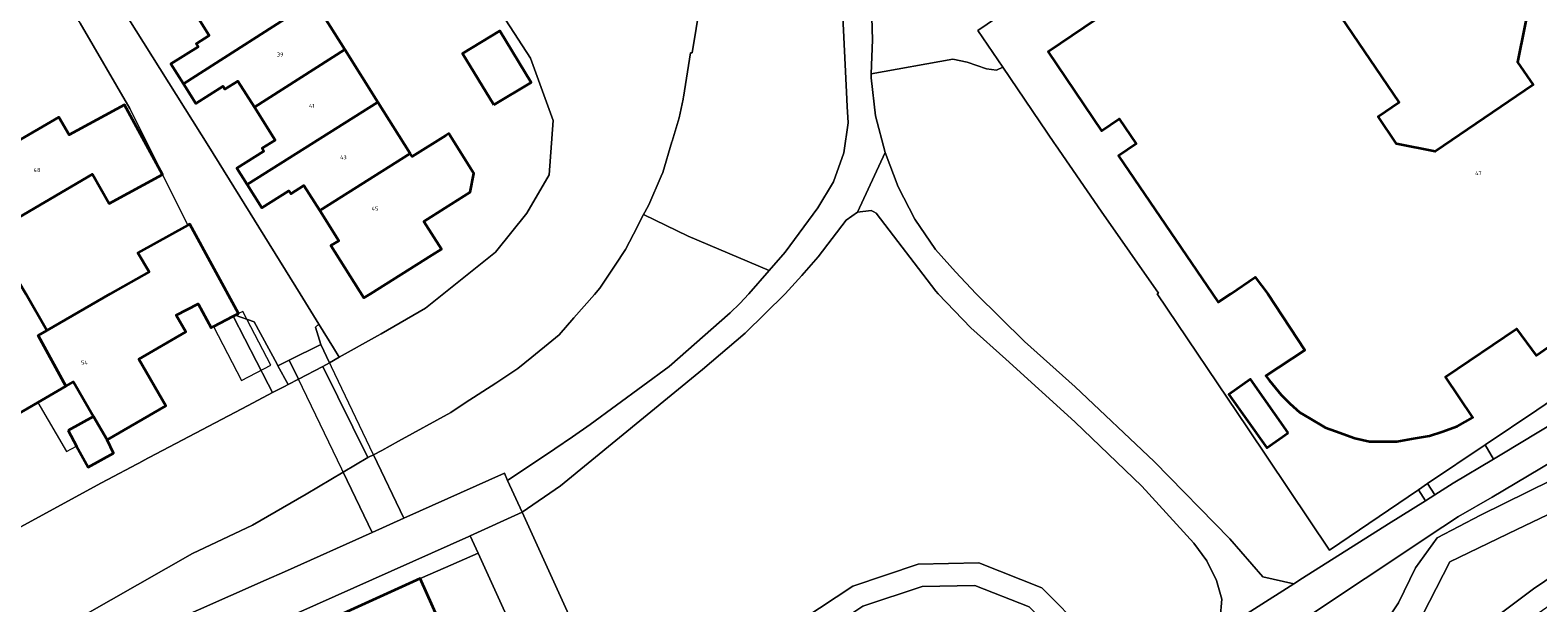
# Model space of a CAD drawing. Header units: metres. Extents: x 73718 to 76933, y 443658 to 446696.
# Tile 62 of 153: x 74674 to 74808, y 445722 to 445774. Entities that reach past the tile are written whole.
import ezdxf
from ezdxf.enums import TextEntityAlignment as Align

# ---------------------------------------------------------------- set-up
doc = ezdxf.new("R2010")
doc.units = ezdxf.units.M
for name, color, linetype, lineweight in [('B-WE-GR-BEPLANTING_CULTUUR_BODEMBEDEKKER-GV', 90, 'Continuous', 18), ('B-WE-GR-BEPLANTING_CULTUUR_HEESTERS-GV', 90, 'Continuous', 18), ('B-WE-KW-KUNSTWERK_DEK-GV', 170, 'Continuous', 18), ('B-WE-OG-BEBOUWING-GV', 7, 'Continuous', 35), ('B-WE-OG-BEBOUWING-T18', 10, 'Continuous', 18), ('B-WE-OG-BEBOUWING_LUIFEL-GV', 7, 'Continuous', 18), ('B-WE-OG-TERREIN_BEGROEID-GV', 7, 'Continuous', 18), ('B-WE-OG-TERREIN_ERF-GV', 7, 'Continuous', 18), ('B-WE-OG-WATER_SLOOT-GV', 120, 'Continuous', 18), ('B-WE-VH-GESLOTENVERHARDING_ASFALT-GV', 10, 'Continuous', 18), ('B-WE-VH-ONVERHARD-GV', 252, 'Continuous', 18), ('B-WE-VH-OPENVERHARDING-GV', 30, 'Continuous', 18), ('B-WE-VH-OPENVERHARDING_SIERBESTRATING-GV', 30, 'Continuous', 18), ('B-WE-VH-OPENVERHARDING_TEGEL-GV', 30, 'Continuous', 18)]:
    doc.layers.add(name, color=color, linetype=linetype, lineweight=lineweight)
doc.styles.add('NLCS-ISO-M200-T18', font='NLCS-ISO.ttf', dxfattribs={"height": 0.36})

msp = doc.modelspace()

# ---------------------------------------------------------------- linework, layer by layer
at = {"layer": 'B-WE-GR-BEPLANTING_CULTUUR_BODEMBEDEKKER-GV', "flags": 128}
msp.add_lwpolyline([(74688.419, 445715.636), (74692.959, 445717.627), (74697.575, 445719.652), (74699.944, 445720.724), (74708.443, 445724.569), (74710.712, 445725.564), (74713.619, 445726.839), (74712.918, 445728.38), (74712.802, 445728.328), (74688.945, 445717.663), (74688.07, 445716.38)], close=True, dxfattribs=at)
at = {"layer": 'B-WE-GR-BEPLANTING_CULTUUR_HEESTERS-GV', "flags": 128}
for points in [[(74760.429, 445770.251), (74759.862, 445769.979), (74758.987, 445770.08), (74757.258, 445770.686), (74755.978, 445770.956), (74748.695, 445769.648), (74748.683, 445769.283), (74749.064, 445765.902), (74749.932, 445762.612), (74751.092, 445759.565), (74752.595, 445756.672), (74754.421, 445753.971), (74756.218, 445751.965), (74758.061, 445750), (74762.373, 445745.728), (74766.899, 445741.683), (74773.937, 445735.042), (74780.691, 445728.114), (74783.648, 445724.742), (74786.407, 445724.119), (74787.187, 445724.612), (74794.846, 445729.455), (74798.132, 445731.525), (74797.511, 445732.511), (74789.574, 445727.114), (74782.255, 445738.048), (74774.214, 445750), (74774.314, 445750.05), (74769.211, 445757.371), (74765.144, 445763.311), (74765.06, 445763.434)], [(74696.679, 445741.902), (74695.771, 445743.582), (74695.691, 445743.729), (74693.644, 445747.512), (74691.955, 445748.079), (74691.788, 445747.992), (74694.894, 445741.942), (74695.288, 445741.174), (74696.351, 445741.73)], [(74699.59, 445745.46), (74700.361, 445743.849), (74701.244, 445744.341), (74700.723, 445745.183), (74699.418, 445747.293), (74699.111, 445747.019)], [(74804.215, 445735.243), (74805.097, 445735.771), (74811.271, 445739.494), (74817.229, 445743.103), (74817.545, 445743.291), (74816.265, 445745.174), (74808.071, 445739.608), (74803.457, 445736.51)], [(74696.679, 445741.902), (74697.591, 445742.379), (74696.78, 445744.066), (74695.771, 445743.582)]]:
    msp.add_lwpolyline(points, close=True, dxfattribs=at)
at = {"layer": 'B-WE-KW-KUNSTWERK_DEK-GV', "flags": 128}
msp.add_lwpolyline([(74696.78, 445744.066), (74704.172, 445728.69), (74707.002, 445729.96), (74704.289, 445735.636), (74699.59, 445745.46)], close=True, dxfattribs=at)
at = {"layer": 'B-WE-OG-BEBOUWING-GV', "flags": 128}
for points in [[(74783.843, 445784.745), (74764.477, 445771.592), (74769.253, 445764.561), (74770.817, 445765.622), (74772.334, 445763.389), (74770.77, 445762.327), (74779.142, 445750), (74779.655, 445749.245), (74780.766, 445750), (74782.959, 445751.49), (74784.072, 445750), (74787.388, 445744.974), (74783.912, 445742.68), (74784.185, 445742.301), (74785.281, 445740.975), (74786.039, 445740.196), (74786.933, 445739.396), (74787.787, 445738.891), (74789.187, 445738.065), (74790.103, 445737.734), (74791.852, 445737.102), (74793.157, 445736.819), (74794.147, 445736.819), (74795.602, 445736.819), (74796.906, 445737.039), (74798.497, 445737.307), (74799.602, 445737.691), (74800.992, 445738.176), (74802.37, 445738.969), (74799.923, 445742.588), (74806.279, 445746.885), (74808.02, 445744.498), (74815.938, 445750)], [(74807.664, 445777.214), (74806.366, 445770.689), (74807.743, 445768.662), (74798.998, 445762.722), (74795.573, 445763.404), (74793.919, 445765.84), (74795.81, 445767.125), (74790.13, 445775.488)]]:
    msp.add_lwpolyline(points, dxfattribs=at)
for points in [[(74687.933, 445775.776), (74689.646, 445773.057), (74688.478, 445772.321), (74688.645, 445772.055), (74686.221, 445770.528), (74687.332, 445768.764), (74698.969, 445776.189), (74696.013, 445780.88)], [(74701.73, 445771.807), (74698.969, 445776.189), (74687.332, 445768.764), (74688.443, 445767.001), (74690.867, 445768.528), (74691.034, 445768.263), (74692.203, 445768.999), (74693.668, 445766.675)], [(74715.026, 445766.864), (74718.351, 445768.881), (74715.558, 445773.485), (74712.233, 445771.468)], [(74701.73, 445771.807), (74693.668, 445766.675), (74695.521, 445763.734), (74694.352, 445762.998), (74694.519, 445762.733), (74692.095, 445761.205), (74693.012, 445759.75), (74704.68, 445767.125)], [(74665.402, 445765.103), (74670.678, 445755.686), (74679.211, 445760.669), (74680.726, 445758.075), (74685.483, 445760.65), (74682.083, 445766.878), (74677.146, 445764.206), (74676.223, 445765.787), (74672.085, 445763.372), (74669.632, 445767.573)], [(74707.572, 445762.535), (74704.68, 445767.125), (74693.012, 445759.75), (74694.318, 445757.678), (74696.742, 445759.206), (74696.909, 445758.941), (74698.077, 445759.677), (74699.495, 445757.428)], [(74710.741, 445764.13), (74707.754, 445762.247), (74707.572, 445762.535), (74699.495, 445757.428), (74701.187, 445754.743), (74700.495, 445754.307), (74703.444, 445749.627), (74704.036, 445750), (74709.506, 445753.447), (74710.355, 445753.982), (74708.794, 445756.459), (74710.66, 445757.635), (74712.93, 445759.066), (74713.258, 445760.749), (74711.018, 445764.304)], [(74676.853, 445741.74), (74677.528, 445742.131), (74679.315, 445739.048), (74680.52, 445736.968), (74685.759, 445740.004), (74683.346, 445744.167), (74687.545, 445746.601), (74686.684, 445748.086), (74688.65, 445749.103), (74689.815, 445746.967), (74690.017, 445747.072), (74691.788, 445747.992), (74691.955, 445748.079), (74692.26, 445748.238), (74687.901, 445756.221), (74687.736, 445756.129), (74683.255, 445753.647), (74684.285, 445751.956), (74680.796, 445750), (74675.163, 445746.735), (74674.375, 445746.278)], [(74676.853, 445741.74), (74674.375, 445746.278), (74675.163, 445746.735), (74673.27, 445750), (74672.72, 445750.952), (74670.921, 445750), (74663.099, 445745.86), (74665.877, 445740.988), (74670.062, 445743.413), (74672.496, 445739.215), (74674.362, 445740.297)], [(74785.903, 445737.586), (74782.541, 445742.375), (74780.615, 445741.024), (74783.977, 445736.234)], [(74677.04, 445737.791), (74677.803, 445736.411), (74678.848, 445734.52), (74681.092, 445735.761), (74680.52, 445736.968), (74679.315, 445739.048)], [(74710.726, 445719.523), (74708.443, 445724.569), (74699.944, 445720.724), (74697.575, 445719.652), (74699.855, 445714.614), (74699.858, 445714.606)]]:
    msp.add_lwpolyline(points, close=True, dxfattribs=at)
at = {"layer": 'B-WE-OG-BEBOUWING_LUIFEL-GV', "flags": 128}
for points in [[(74691.955, 445748.079), (74691.788, 445747.992), (74690.017, 445747.072), (74692.518, 445742.258), (74695.139, 445743.621), (74692.636, 445748.434), (74692.26, 445748.238)], [(74676.903, 445735.913), (74677.803, 445736.411), (74677.04, 445737.791), (74679.315, 445739.048), (74677.528, 445742.131), (74676.853, 445741.74), (74674.362, 445740.297)]]:
    msp.add_lwpolyline(points, close=True, dxfattribs=at)
at = {"layer": 'B-WE-OG-TERREIN_BEGROEID-GV', "flags": 128}
for points in [[(74740.432, 445818.409), (74732.727, 445771.529), (74732.583, 445771.521), (74731.943, 445767.56), (74731.918, 445767.433), (74731.915, 445767.418), (74731.912, 445767.402), (74731.909, 445767.392), (74731.573, 445765.71), (74730.936, 445763.645), (74730.933, 445763.633), (74730.913, 445763.57), (74730.103, 445760.83), (74729.955, 445760.491), (74728.843, 445757.95), (74728.508, 445757.304), (74728.39, 445757.077), (74732.353, 445755.133), (74739.596, 445752.088), (74741.007, 445753.715), (74743.929, 445757.669), (74745.345, 445760.004), (74746.265, 445762.574), (74746.651, 445765.277), (74746.564, 445766.728), (74746.487, 445768.003), (74745.903, 445780.288)], [(74748.46, 445784.703), (74748.796, 445772.686), (74748.796, 445772.684), (74748.695, 445769.648), (74755.978, 445770.956), (74757.258, 445770.686), (74758.987, 445770.08), (74759.862, 445769.979), (74760.429, 445770.251), (74758.207, 445773.523), (74781.578, 445789.396)], [(74779.824, 445721.005), (74779.976, 445722.739), (74779.501, 445724.414), (74778.652, 445726.167), (74777.482, 445727.722), (74772.838, 445732.821), (74766.853, 445738.574), (74760.716, 445744.162), (74757.589, 445746.972), (74754.672, 445750), (74754.448, 445750.25), (74749.152, 445757.204), (74748.927, 445757.331), (74748.691, 445757.434), (74747.479, 445757.281), (74746.476, 445756.582), (74743.956, 445753.306), (74742.513, 445751.63), (74741.017, 445750), (74737.455, 445746.49), (74733.654, 445743.242), (74720.976, 445732.86), (74717.556, 445730.494), (74723.945, 445716.42)], [(74813.855, 445737.656), (74804.1, 445731.835), (74801.101, 445730.107), (74799.703, 445729.204), (74792.767, 445724.591), (74786.809, 445720.613), (74788.144, 445718.988), (74788.076, 445718.82), (74789.131, 445717.551), (74790.581, 445718.218), (74794.233, 445720.152), (74795.737, 445722.407), (74797.24, 445725.522), (74799.174, 445728.207), (74803.04, 445730.248), (74809.377, 445733.363)]]:
    msp.add_lwpolyline(points, dxfattribs=at)
for points in [[(74704.289, 445735.636), (74707.002, 445729.96), (74715.967, 445733.995), (74716.262, 445733.345), (74720.471, 445736.15), (74722.057, 445737.229), (74723.626, 445738.344), (74730.669, 445743.521), (74736.125, 445748.292), (74736.964, 445749.137), (74737.786, 445750), (74739.596, 445752.088), (74732.353, 445755.133), (74728.39, 445757.077), (74727.484, 445755.33), (74726.773, 445753.96), (74725.853, 445752.566), (74724.483, 445750.49), (74724.006, 445749.944), (74722.172, 445747.847), (74720.863, 445746.35), (74720.193, 445745.801), (74718.419, 445744.349), (74717.163, 445743.32), (74716.718, 445743.029), (74715.198, 445742.035), (74712.485, 445740.261), (74711.183, 445739.41), (74706.528, 445736.832), (74705.043, 445736.01)], [(74789.131, 445717.551), (74790.454, 445715.933), (74796.299, 445718.728), (74796.702, 445718.977), (74800.31, 445726.078), (74806.293, 445728.951), (74811.819, 445731.62), (74819.962, 445735.612), (74824.536, 445737.9), (74827.699, 445739.514), (74828.833, 445737.77), (74829.966, 445738.672), (74829.57, 445739.807), (74827.744, 445741.633), (74825.166, 445741.311), (74822.266, 445739.377), (74815.285, 445736.155), (74809.377, 445733.363), (74803.04, 445730.248), (74799.174, 445728.207), (74797.24, 445725.522), (74795.737, 445722.407), (74794.233, 445720.152), (74790.581, 445718.218)], [(74804.214, 445720.982), (74805.277, 445719.441), (74807.898, 445721.269), (74816.099, 445726.992), (74824.3, 445732.714), (74829.019, 445736.007), (74830.271, 445737.333), (74830.389, 445737.457), (74829.966, 445738.672), (74828.833, 445737.77), (74825.107, 445735.36), (74823.325, 445734.156), (74817.752, 445730.391), (74815.04, 445728.561), (74810.727, 445725.65), (74807.78, 445723.655), (74806.707, 445722.844), (74805.646, 445722.041)], [(74804.215, 445735.243), (74803.457, 445736.51), (74798.339, 445733.072), (74798.978, 445732.058), (74800.614, 445733.088)], [(74704.172, 445728.69), (74701.581, 445734.079), (74698.274, 445732.119), (74693.489, 445729.353), (74688.143, 445726.811), (74673.622, 445718.533), (74667.365, 445715.35), (74657.308, 445709.778), (74648.621, 445704.809), (74645.625, 445703.171), (74646.134, 445702.025), (74646.948, 445700.196), (74657.567, 445704.963), (74657.809, 445704.303), (74662.104, 445706.196), (74661.798, 445706.858), (74668.989, 445710.06), (74669.243, 445709.375), (74673.55, 445711.358), (74673.218, 445712.005), (74684.525, 445717.053), (74685.542, 445720.38), (74694.714, 445724.461), (74696.341, 445725.189)], [(74735.863, 445709.953), (74736.234, 445707.883), (74738.203, 445708.237), (74737.888, 445709.991), (74738.266, 445712.679), (74740.232, 445716.042), (74743.84, 445719.358), (74747.947, 445722.096), (74753.241, 445723.876), (74757.944, 445723.969), (74762.802, 445722.043), (74766.266, 445718.533), (74767.976, 445716.119), (74769.608, 445717.275), (74767.804, 445719.821), (74763.931, 445723.748), (74758.306, 445725.976), (74752.895, 445725.87), (74747.058, 445723.907), (74742.601, 445720.936), (74738.657, 445717.311), (74736.341, 445713.348)], [(74735.863, 445709.953), (74736.341, 445713.348), (74738.657, 445717.311), (74742.601, 445720.936), (74747.058, 445723.907), (74752.895, 445725.87), (74758.306, 445725.976), (74763.931, 445723.748), (74767.804, 445719.821), (74769.608, 445717.275), (74767.976, 445716.119), (74766.266, 445718.533), (74762.802, 445722.043), (74757.944, 445723.969), (74753.241, 445723.876), (74747.947, 445722.096), (74743.84, 445719.358), (74740.232, 445716.042), (74738.266, 445712.679), (74737.888, 445709.991), (74738.203, 445708.237), (74736.234, 445707.883)]]:
    msp.add_lwpolyline(points, close=True, dxfattribs=at)
at = {"layer": 'B-WE-OG-TERREIN_ERF-GV', "flags": 128}
for points in [[(74781.578, 445789.396), (74758.207, 445773.523), (74760.429, 445770.251), (74765.06, 445763.434), (74765.144, 445763.311), (74769.211, 445757.371), (74774.314, 445750.05), (74774.214, 445750), (74782.255, 445738.048), (74789.574, 445727.114), (74797.511, 445732.511), (74798.339, 445733.072), (74803.457, 445736.51), (74808.071, 445739.608), (74816.265, 445745.174), (74817.687, 445746.14), (74823.217, 445750), (74823.514, 445750.207), (74832.645, 445756.342), (74835.41, 445758.162), (74829.346, 445767.009), (74818.464, 445783)], [(74815.938, 445750), (74808.02, 445744.498), (74806.279, 445746.885), (74799.923, 445742.588), (74802.37, 445738.969), (74800.992, 445738.176), (74799.602, 445737.691), (74798.497, 445737.307), (74796.906, 445737.039), (74795.602, 445736.819), (74794.147, 445736.819), (74793.157, 445736.819), (74791.852, 445737.102), (74790.103, 445737.734), (74789.187, 445738.065), (74787.787, 445738.891), (74786.933, 445739.396), (74786.039, 445740.196), (74785.281, 445740.975), (74784.185, 445742.301), (74783.912, 445742.68), (74787.388, 445744.974), (74784.072, 445750), (74782.959, 445751.49), (74780.766, 445750), (74779.655, 445749.245), (74779.142, 445750), (74770.77, 445762.327), (74772.334, 445763.389), (74770.817, 445765.622), (74769.253, 445764.561), (74764.477, 445771.592), (74783.843, 445784.745)], [(74790.13, 445775.488), (74795.81, 445767.125), (74793.919, 445765.84), (74795.573, 445763.404), (74798.998, 445762.722), (74807.743, 445768.662), (74806.366, 445770.689), (74807.664, 445777.214)], [(74681.676, 445775.816), (74689.596, 445763.162), (74697.743, 445750), (74699.418, 445747.293), (74700.723, 445745.183), (74701.244, 445744.341), (74704.654, 445746.241), (74704.983, 445746.43), (74708.94, 445748.708), (74715.178, 445753.712), (74717.964, 445757.194), (74719.962, 445760.627), (74720.313, 445765.485), (74718.309, 445771.037), (74716.106, 445774.443)], [(74698.969, 445776.189), (74701.73, 445771.807), (74704.68, 445767.125), (74707.572, 445762.535), (74707.754, 445762.247), (74710.741, 445764.13), (74711.018, 445764.304), (74713.258, 445760.749), (74712.93, 445759.066), (74710.66, 445757.635), (74708.794, 445756.459), (74710.355, 445753.982), (74709.506, 445753.447), (74704.036, 445750), (74703.444, 445749.627), (74700.495, 445754.307), (74701.187, 445754.743), (74699.495, 445757.428), (74698.077, 445759.677), (74696.909, 445758.941), (74696.742, 445759.206), (74694.318, 445757.678), (74693.012, 445759.75), (74692.095, 445761.205), (74694.519, 445762.733), (74694.352, 445762.998), (74695.521, 445763.734), (74693.668, 445766.675), (74692.203, 445768.999), (74691.034, 445768.263), (74690.867, 445768.528), (74688.443, 445767.001), (74687.332, 445768.764), (74686.221, 445770.528), (74688.645, 445772.055), (74688.478, 445772.321), (74689.646, 445773.057), (74687.933, 445775.776)], [(74673.27, 445750), (74675.163, 445746.735), (74680.796, 445750), (74684.285, 445751.956), (74683.255, 445753.647), (74687.736, 445756.129), (74685.507, 445760.606), (74685.485, 445760.651), (74682.557, 445766.534), (74678.131, 445774.175)], [(74672.085, 445763.372), (74676.223, 445765.787), (74677.146, 445764.206), (74682.083, 445766.878), (74685.483, 445760.65), (74680.726, 445758.075), (74679.211, 445760.669), (74670.678, 445755.686)], [(74671.148, 445728.266), (74680.017, 445733.125), (74683.74, 445735.083), (74683.722, 445735.093), (74693.119, 445740.038), (74695.288, 445741.174), (74694.894, 445741.942), (74691.788, 445747.992), (74690.017, 445747.072), (74689.815, 445746.967), (74688.65, 445749.103), (74686.684, 445748.086), (74687.545, 445746.601), (74683.346, 445744.167), (74685.759, 445740.004), (74680.52, 445736.968), (74681.092, 445735.761), (74678.848, 445734.52), (74677.803, 445736.411), (74677.04, 445737.791), (74679.315, 445739.048), (74677.528, 445742.131), (74676.853, 445741.74), (74674.362, 445740.297), (74672.496, 445739.215)]]:
    msp.add_lwpolyline(points, dxfattribs=at)
for points in [[(74715.026, 445766.864), (74712.233, 445771.468), (74715.558, 445773.485), (74718.351, 445768.881)], [(74785.903, 445737.586), (74783.977, 445736.234), (74780.615, 445741.024), (74782.541, 445742.375)], [(74736.107, 445677.446), (74724.289, 445703.39), (74713.619, 445726.839), (74710.712, 445725.564), (74708.443, 445724.569), (74710.726, 445719.523), (74712.951, 445714.604), (74715.181, 445709.677), (74717.41, 445704.751), (74719.636, 445699.831), (74721.856, 445694.922), (74724.086, 445689.995), (74726.307, 445685.086), (74728.532, 445680.167), (74730.819, 445675.113)]]:
    msp.add_lwpolyline(points, close=True, dxfattribs=at)
at = {"layer": 'B-WE-OG-WATER_SLOOT-GV', "flags": 128}
for points in [[(74716.106, 445774.443), (74718.309, 445771.037), (74720.313, 445765.485), (74719.962, 445760.627), (74717.964, 445757.194), (74715.178, 445753.712), (74708.94, 445748.708), (74704.983, 445746.43), (74704.654, 445746.241), (74701.244, 445744.341), (74700.361, 445743.849), (74699.777, 445743.524), (74703.782, 445735.384), (74703.839, 445735.413), (74704.289, 445735.636), (74705.043, 445736.01), (74706.528, 445736.832), (74711.183, 445739.41), (74712.485, 445740.261), (74715.198, 445742.035), (74716.718, 445743.029), (74717.163, 445743.32), (74718.419, 445744.349), (74720.193, 445745.801), (74720.863, 445746.35), (74722.172, 445747.847), (74724.006, 445749.944), (74724.483, 445750.49), (74725.853, 445752.566), (74726.773, 445753.96), (74727.484, 445755.33), (74728.39, 445757.077), (74728.508, 445757.304), (74728.843, 445757.95), (74729.955, 445760.491), (74730.103, 445760.83), (74730.913, 445763.57), (74730.933, 445763.633), (74730.936, 445763.645), (74731.573, 445765.71), (74731.909, 445767.392), (74731.912, 445767.402), (74731.915, 445767.418), (74731.918, 445767.433), (74731.943, 445767.56), (74732.583, 445771.521), (74732.727, 445771.529), (74740.432, 445818.409)], [(74673.622, 445718.533), (74688.143, 445726.811), (74693.489, 445729.353), (74698.274, 445732.119), (74701.581, 445734.079), (74703.782, 445735.384), (74699.777, 445743.524), (74697.591, 445742.379), (74696.679, 445741.902), (74696.351, 445741.73), (74695.288, 445741.174), (74693.119, 445740.038), (74683.722, 445735.093), (74683.74, 445735.083), (74680.017, 445733.125), (74671.148, 445728.266)], [(74811.819, 445731.62), (74806.293, 445728.951), (74800.31, 445726.078), (74796.702, 445718.977)], [(74810.172, 445664.444), (74804.721, 445675.834), (74802.216, 445680.98), (74798, 445689.638), (74797.839, 445689.969), (74793.452, 445698.955), (74793.388, 445699.086), (74790.24, 445706.672), (74789.947, 445707.601), (74789.858, 445708.827), (74790.166, 445710.024), (74790.928, 445710.914), (74791.39, 445711.348), (74791.805, 445711.737), (74793.096, 445712.728), (74793.607, 445713.107), (74795.369, 445714.417), (74798.059, 445716.421), (74800.247, 445718.051), (74804.214, 445720.982), (74805.646, 445722.041), (74806.707, 445722.844), (74807.78, 445723.655), (74810.727, 445725.65)]]:
    msp.add_lwpolyline(points, dxfattribs=at)
at = {"layer": 'B-WE-VH-GESLOTENVERHARDING_ASFALT-GV', "flags": 128}
for points in [[(74745.903, 445780.288), (74746.487, 445768.003), (74746.564, 445766.728), (74746.651, 445765.277), (74746.265, 445762.574), (74745.345, 445760.004), (74743.929, 445757.669), (74741.007, 445753.715), (74739.596, 445752.088), (74737.786, 445750), (74736.964, 445749.137), (74736.125, 445748.292), (74730.669, 445743.521), (74723.626, 445738.344), (74722.057, 445737.229), (74720.471, 445736.15), (74716.262, 445733.345), (74717.556, 445730.494), (74720.976, 445732.86), (74733.654, 445743.242), (74737.455, 445746.49), (74741.017, 445750), (74742.513, 445751.63), (74743.956, 445753.306), (74746.476, 445756.582), (74747.479, 445757.281), (74749.932, 445762.612), (74749.064, 445765.902), (74748.683, 445769.283), (74748.695, 445769.648), (74748.796, 445772.684), (74748.796, 445772.686), (74748.46, 445784.703)], [(74779.066, 445719.438), (74786.407, 445724.119), (74783.648, 445724.742), (74780.691, 445728.114), (74773.937, 445735.042), (74766.899, 445741.683), (74762.373, 445745.728), (74758.061, 445750), (74756.218, 445751.965), (74754.421, 445753.971), (74752.595, 445756.672), (74751.092, 445759.565), (74749.932, 445762.612), (74747.479, 445757.281), (74748.691, 445757.434), (74748.927, 445757.331), (74749.152, 445757.204), (74754.448, 445750.25), (74754.672, 445750), (74757.589, 445746.972), (74760.716, 445744.162), (74766.853, 445738.574), (74772.838, 445732.821), (74777.482, 445727.722), (74778.652, 445726.167), (74779.501, 445724.414), (74779.976, 445722.739), (74779.824, 445721.005)], [(74811.271, 445739.494), (74805.097, 445735.771), (74804.215, 445735.243), (74800.614, 445733.088), (74798.978, 445732.058), (74798.132, 445731.525), (74794.846, 445729.455), (74787.187, 445724.612), (74786.407, 445724.119), (74779.066, 445719.438)], [(74786.809, 445720.613), (74792.767, 445724.591), (74799.703, 445729.204), (74801.101, 445730.107), (74804.1, 445731.835), (74813.855, 445737.656)]]:
    msp.add_lwpolyline(points, dxfattribs=at)
msp.add_lwpolyline([(74704.289, 445735.636), (74699.59, 445745.46), (74696.78, 445744.066), (74704.172, 445728.69), (74707.002, 445729.96)], close=True, dxfattribs=at)
at = {"layer": 'B-WE-VH-ONVERHARD-GV', "flags": 128}
for points in [[(74696.78, 445744.066), (74697.591, 445742.379), (74699.777, 445743.524), (74700.361, 445743.849), (74699.59, 445745.46)], [(74704.172, 445728.69), (74707.002, 445729.96), (74704.289, 445735.636), (74703.839, 445735.413), (74703.782, 445735.384), (74701.581, 445734.079)]]:
    msp.add_lwpolyline(points, close=True, dxfattribs=at)
at = {"layer": 'B-WE-VH-OPENVERHARDING-GV', "flags": 128}
msp.add_lwpolyline([(74798.132, 445731.525), (74798.978, 445732.058), (74798.339, 445733.072), (74797.511, 445732.511)], close=True, dxfattribs=at)
at = {"layer": 'B-WE-VH-OPENVERHARDING_SIERBESTRATING-GV', "flags": 128}
for points in [[(74687.736, 445756.129), (74687.901, 445756.221), (74692.26, 445748.238), (74691.955, 445748.079), (74693.644, 445747.512), (74695.691, 445743.729), (74695.771, 445743.582), (74696.78, 445744.066), (74699.59, 445745.46), (74699.111, 445747.019), (74699.418, 445747.293), (74697.743, 445750), (74689.596, 445763.162), (74681.676, 445775.816), (74680.577, 445777.582), (74675.884, 445774.859), (74676.595, 445774.988), (74677.305, 445774.86), (74677.827, 445774.556), (74678.131, 445774.175), (74682.557, 445766.534), (74685.485, 445760.651), (74685.507, 445760.606)], [(74736.107, 445677.446), (74740.244, 445679.351), (74736.371, 445687.934), (74734.108, 445692.947), (74734.34, 445693.085), (74732.688, 445696.794), (74732.576, 445696.739), (74732.497, 445696.928), (74732.072, 445697.941), (74731.985, 445698.148), (74731.618, 445699.023), (74731.41, 445699.52), (74730.866, 445700.815), (74730.892, 445700.825), (74730.388, 445701.957), (74723.945, 445716.42), (74717.556, 445730.494), (74712.918, 445728.38), (74713.619, 445726.839), (74724.289, 445703.39)]]:
    msp.add_lwpolyline(points, close=True, dxfattribs=at)
at = {"layer": 'B-WE-VH-OPENVERHARDING_TEGEL-GV', "flags": 128}
msp.add_lwpolyline([(74652.398, 445699.525), (74687.104, 445715.009), (74688.419, 445715.636), (74688.07, 445716.38), (74688.945, 445717.663), (74712.802, 445728.328), (74712.918, 445728.38), (74717.556, 445730.494), (74716.262, 445733.345), (74715.967, 445733.995), (74707.002, 445729.96), (74704.172, 445728.69), (74696.341, 445725.189), (74694.714, 445724.461), (74685.542, 445720.38), (74684.525, 445717.053), (74673.218, 445712.005)], dxfattribs=at)

# ---------------------------------------------------------------- texts
at = {"layer": 'B-WE-OG-BEBOUWING-T18', "style": 'NLCS-ISO-M200-T18'}
for s, p in [('39', (74695.968, 445771.368)), ('41', (74698.788, 445766.783)), ('43', (74701.607, 445762.197)), ('48', (74674.276, 445761.054)), ('47', (74802.863, 445760.778)), ('45', (74704.427, 445757.611)), ('54', (74678.501, 445743.861))]:
    msp.add_text(s, height=0.36, dxfattribs=at).set_placement(p, align=Align.MIDDLE)

doc.saveas('drawing.dxf')
